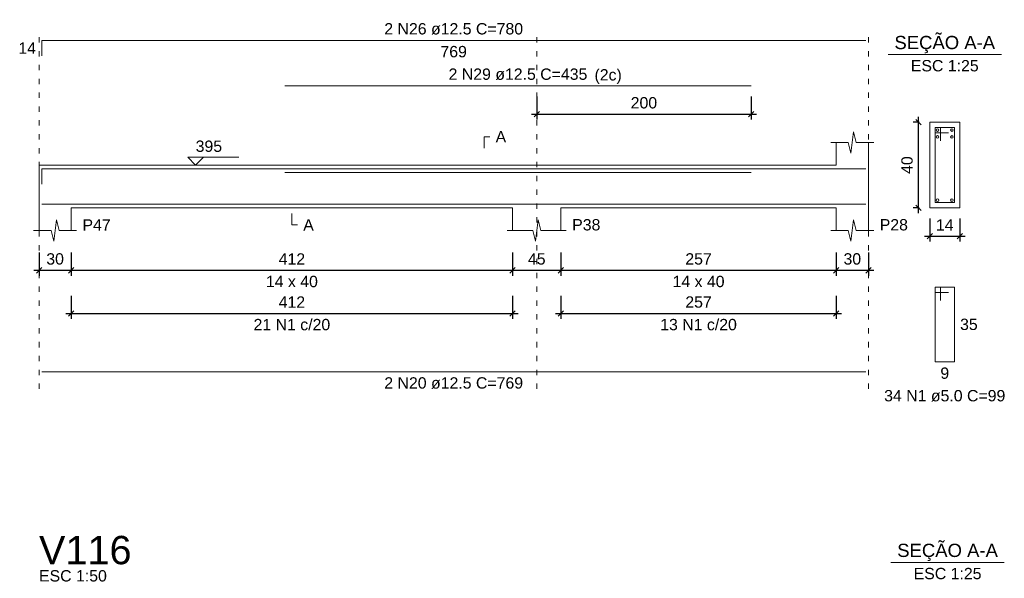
# Model space of a CAD drawing. Header units: millimetres. Extents: x 10906 to 25863, y 1966 to 4861.
# Tile 108 of 163: x 11561 to 11580, y 2965 to 2975. Entities that reach past the tile are written whole.
import ezdxf

# ---------------------------------------------------------------- set-up
doc = ezdxf.new("R2010")
doc.units = ezdxf.units.MM
doc.linetypes.add('DOT2', pattern=[3.175, 0, -3.175])
for name, color, linetype, lineweight in [('Descrição da armadura', 7, 'Continuous', 5), ('DT-Barras na forma', 40, 'Continuous', 5), ('DT-Barras no corte', 5, 'Continuous', 5), ('DT-Barras rebatidas', 40, 'Continuous', 5), ('DT-Cotas', 4, 'Continuous', 5), ('DT-Forma', 5, 'Continuous', 5), ('DT-Pontilhado', 7, 'DOT2', 5), ('DT-Textos', 7, 'Continuous', 5), ('DT-Título', 7, 'Continuous', 20), ('Textos armaduras', 7, 'Continuous', 5)]:
    doc.layers.add(name, color=color, linetype=linetype, lineweight=lineweight)
doc.styles.add('Arial', font='arial.ttf')
doc.styles.get("Standard").update_dxf_attribs({"font": 'arial.ttf'})
doc.dimstyles.new('UM_25.000000', dxfattribs={"dimtxt": 0.18, "dimasz": 0.1, "dimexe": 0.1, "dimexo": 0.2, "dimgap": 0, "dimtad": 1, "dimtih": 1, "dimtoh": 1, "dimdec": 1, "dimlfac": 25, "dimzin": 0, "dimdsep": 46, "dimtxsty": 'Standard', "dimcen": 0.09, "dimdle": 0.1, "dimclrd": 256, "dimclre": 256, "dimclrt": 7, "dimadec": 1, "dimazin": 2, "dimtfac": 1, "dimtdec": 1, "dimtofl": 0, "dimtmove": 0, "dimatfit": 3, "dimfxl": 1, "dimtolj": 1, "dimarcsym": 0})
doc.dimstyles.new('UM_50.000000', dxfattribs={"dimtxt": 0.18, "dimasz": 0.2, "dimexe": 0.2, "dimexo": 0.5, "dimgap": 0, "dimtad": 1, "dimtih": 1, "dimtoh": 1, "dimlfac": 50, "dimzin": 0, "dimdsep": 46, "dimtxsty": 'Standard', "dimcen": 0.09, "dimdle": 0.2, "dimclrd": 256, "dimclre": 256, "dimclrt": 7, "dimazin": 0, "dimtfac": 1, "dimtofl": 0, "dimtmove": 0, "dimatfit": 3, "dimfxl": 1, "dimtolj": 1, "dimtzin": 0, "dimarcsym": 0})

# ---------------------------------------------------------------- blocks, each defined once
blk = doc.blocks.new('_Oblique')
at = {"color": 0, "linetype": 'ByBlock', "lineweight": -2}
blk.add_line((-0.5, -0.5), (0.5, 0.5), dxfattribs=at)
blk = doc.blocks.new('*D743')
at = {"layer": 'Defpoints', "color": 0, "transparency": 16777216}
for p in [(11561.775, 2970.85), (11562.375, 2970.85), (11562.375, 2970.32)]:
    blk.add_point(p, dxfattribs=at)
at = {"layer": 'DT-Cotas', "lineweight": -2, "transparency": 16777216}
for p, q in [((11561.775, 2970.65), (11561.775, 2970.22)), ((11562.375, 2970.65), (11562.375, 2970.22)), ((11561.675, 2970.32), (11562.475, 2970.32))]:
    blk.add_line(p, q, dxfattribs=at)
at = {"layer": 'DT-Cotas', "lineweight": -2, "transparency": 16777216, "xscale": 0.1, "yscale": 0.1, "zscale": 0.1, "rotation": 180}
blk.add_blockref('_Oblique', (11561.775, 2970.32), dxfattribs=at)
at = {"layer": 'DT-Cotas', "lineweight": -2, "transparency": 16777216, "xscale": 0.1, "yscale": 0.1, "zscale": 0.1}
blk.add_blockref('_Oblique', (11562.375, 2970.32), dxfattribs=at)
at = {"layer": 'DT-Cotas', "color": 7, "transparency": 16777216, "insert": (11562.075, 2970.532), "char_height": 0.2118, "attachment_point": 5, "rotation": 0.0057, "style": 'Arial'}
blk.add_mtext('\\A1;30', dxfattribs=at)
blk = doc.blocks.new('*D744')
at = {"layer": 'Defpoints', "color": 0, "transparency": 16777216}
for p in [(11562.375, 2970.85), (11570.615, 2970.85), (11570.615, 2970.32)]:
    blk.add_point(p, dxfattribs=at)
at = {"layer": 'DT-Cotas', "lineweight": -2, "transparency": 16777216}
for p, q in [((11562.375, 2970.65), (11562.375, 2970.22)), ((11570.615, 2970.65), (11570.615, 2970.22)), ((11562.275, 2970.32), (11570.715, 2970.32))]:
    blk.add_line(p, q, dxfattribs=at)
at = {"layer": 'DT-Cotas', "lineweight": -2, "transparency": 16777216, "xscale": 0.1, "yscale": 0.1, "zscale": 0.1, "rotation": 180}
blk.add_blockref('_Oblique', (11562.375, 2970.32), dxfattribs=at)
at = {"layer": 'DT-Cotas', "lineweight": -2, "transparency": 16777216, "xscale": 0.1, "yscale": 0.1, "zscale": 0.1}
blk.add_blockref('_Oblique', (11570.615, 2970.32), dxfattribs=at)
at = {"layer": 'DT-Cotas', "color": 7, "transparency": 16777216, "insert": (11566.495, 2970.532), "char_height": 0.2118, "attachment_point": 5, "rotation": 0.0057, "style": 'Arial'}
blk.add_mtext('\\A1;412', dxfattribs=at)
blk = doc.blocks.new('*D745')
at = {"layer": 'Defpoints', "color": 0, "transparency": 16777216}
for p in [(11570.615, 2970.85), (11571.515, 2970.85), (11571.515, 2970.32)]:
    blk.add_point(p, dxfattribs=at)
at = {"layer": 'DT-Cotas', "lineweight": -2, "transparency": 16777216}
for p, q in [((11570.615, 2970.65), (11570.615, 2970.22)), ((11571.515, 2970.65), (11571.515, 2970.22)), ((11570.515, 2970.32), (11571.615, 2970.32))]:
    blk.add_line(p, q, dxfattribs=at)
at = {"layer": 'DT-Cotas', "lineweight": -2, "transparency": 16777216, "xscale": 0.1, "yscale": 0.1, "zscale": 0.1, "rotation": 180}
blk.add_blockref('_Oblique', (11570.615, 2970.32), dxfattribs=at)
at = {"layer": 'DT-Cotas', "lineweight": -2, "transparency": 16777216, "xscale": 0.1, "yscale": 0.1, "zscale": 0.1}
blk.add_blockref('_Oblique', (11571.515, 2970.32), dxfattribs=at)
at = {"layer": 'DT-Cotas', "color": 7, "transparency": 16777216, "insert": (11571.065, 2970.532), "char_height": 0.2118, "attachment_point": 5, "rotation": 0.0057, "style": 'Arial'}
blk.add_mtext('\\A1;45', dxfattribs=at)
blk = doc.blocks.new('*D746')
at = {"layer": 'Defpoints', "color": 0, "transparency": 16777216}
for p in [(11571.515, 2970.85), (11576.655, 2970.85), (11576.655, 2970.32)]:
    blk.add_point(p, dxfattribs=at)
at = {"layer": 'DT-Cotas', "lineweight": -2, "transparency": 16777216}
for p, q in [((11571.515, 2970.65), (11571.515, 2970.22)), ((11576.655, 2970.65), (11576.655, 2970.22)), ((11571.415, 2970.32), (11576.755, 2970.32))]:
    blk.add_line(p, q, dxfattribs=at)
at = {"layer": 'DT-Cotas', "lineweight": -2, "transparency": 16777216, "xscale": 0.1, "yscale": 0.1, "zscale": 0.1, "rotation": 180}
blk.add_blockref('_Oblique', (11571.515, 2970.32), dxfattribs=at)
at = {"layer": 'DT-Cotas', "lineweight": -2, "transparency": 16777216, "xscale": 0.1, "yscale": 0.1, "zscale": 0.1}
blk.add_blockref('_Oblique', (11576.655, 2970.32), dxfattribs=at)
at = {"layer": 'DT-Cotas', "color": 7, "transparency": 16777216, "insert": (11574.085, 2970.532), "char_height": 0.2118, "attachment_point": 5, "rotation": 0.0057, "style": 'Arial'}
blk.add_mtext('\\A1;257', dxfattribs=at)
blk = doc.blocks.new('*D747')
at = {"layer": 'Defpoints', "color": 0, "transparency": 16777216}
for p in [(11576.655, 2970.85), (11577.255, 2970.85), (11577.255, 2970.32)]:
    blk.add_point(p, dxfattribs=at)
at = {"layer": 'DT-Cotas', "lineweight": -2, "transparency": 16777216}
for p, q in [((11576.655, 2970.65), (11576.655, 2970.22)), ((11577.255, 2970.65), (11577.255, 2970.22)), ((11576.555, 2970.32), (11577.355, 2970.32))]:
    blk.add_line(p, q, dxfattribs=at)
at = {"layer": 'DT-Cotas', "lineweight": -2, "transparency": 16777216, "xscale": 0.1, "yscale": 0.1, "zscale": 0.1, "rotation": 180}
blk.add_blockref('_Oblique', (11576.655, 2970.32), dxfattribs=at)
at = {"layer": 'DT-Cotas', "lineweight": -2, "transparency": 16777216, "xscale": 0.1, "yscale": 0.1, "zscale": 0.1}
blk.add_blockref('_Oblique', (11577.255, 2970.32), dxfattribs=at)
at = {"layer": 'DT-Cotas', "color": 7, "transparency": 16777216, "insert": (11576.955, 2970.532), "char_height": 0.2118, "attachment_point": 5, "rotation": 0.0057, "style": 'Arial'}
blk.add_mtext('\\A1;30', dxfattribs=at)
blk = doc.blocks.new('*D748')
at = {"layer": 'Defpoints', "color": 0, "transparency": 16777216}
for p in [(11562.375, 2970.045), (11570.615, 2970.045), (11570.615, 2969.516)]:
    blk.add_point(p, dxfattribs=at)
at = {"layer": 'DT-Cotas', "lineweight": -2, "transparency": 16777216}
for p, q in [((11562.375, 2969.845), (11562.375, 2969.416)), ((11570.615, 2969.845), (11570.615, 2969.416)), ((11562.275, 2969.516), (11570.715, 2969.516))]:
    blk.add_line(p, q, dxfattribs=at)
at = {"layer": 'DT-Cotas', "lineweight": -2, "transparency": 16777216, "xscale": 0.1, "yscale": 0.1, "zscale": 0.1, "rotation": 180}
blk.add_blockref('_Oblique', (11562.375, 2969.516), dxfattribs=at)
at = {"layer": 'DT-Cotas', "lineweight": -2, "transparency": 16777216, "xscale": 0.1, "yscale": 0.1, "zscale": 0.1}
blk.add_blockref('_Oblique', (11570.615, 2969.516), dxfattribs=at)
at = {"layer": 'DT-Cotas', "color": 7, "transparency": 16777216, "insert": (11566.495, 2969.727), "char_height": 0.2118, "attachment_point": 5, "rotation": 0.0057, "style": 'Arial'}
blk.add_mtext('\\A1;412', dxfattribs=at)
blk = doc.blocks.new('*D749')
at = {"layer": 'Defpoints', "color": 0, "transparency": 16777216}
for p in [(11571.515, 2970.045), (11576.655, 2970.045), (11576.655, 2969.516)]:
    blk.add_point(p, dxfattribs=at)
at = {"layer": 'DT-Cotas', "lineweight": -2, "transparency": 16777216}
for p, q in [((11571.515, 2969.845), (11571.515, 2969.416)), ((11576.655, 2969.845), (11576.655, 2969.416)), ((11571.415, 2969.516), (11576.755, 2969.516))]:
    blk.add_line(p, q, dxfattribs=at)
at = {"layer": 'DT-Cotas', "lineweight": -2, "transparency": 16777216, "xscale": 0.1, "yscale": 0.1, "zscale": 0.1, "rotation": 180}
blk.add_blockref('_Oblique', (11571.515, 2969.516), dxfattribs=at)
at = {"layer": 'DT-Cotas', "lineweight": -2, "transparency": 16777216, "xscale": 0.1, "yscale": 0.1, "zscale": 0.1}
blk.add_blockref('_Oblique', (11576.655, 2969.516), dxfattribs=at)
at = {"layer": 'DT-Cotas', "color": 7, "transparency": 16777216, "insert": (11574.085, 2969.727), "char_height": 0.2118, "attachment_point": 5, "rotation": 0.0057, "style": 'Arial'}
blk.add_mtext('\\A1;257', dxfattribs=at)
blk = doc.blocks.new('*D726')
at = {"layer": 'Defpoints', "color": 0, "transparency": 16777216}
for p in [(11571.065, 2973.766), (11575.065, 2973.766), (11575.065, 2973.237)]:
    blk.add_point(p, dxfattribs=at)
at = {"layer": 'DT-Cotas', "lineweight": -2, "transparency": 16777216}
for p, q in [((11571.065, 2973.566), (11571.065, 2973.137)), ((11575.065, 2973.566), (11575.065, 2973.137)), ((11570.965, 2973.237), (11575.165, 2973.237))]:
    blk.add_line(p, q, dxfattribs=at)
at = {"layer": 'DT-Cotas', "lineweight": -2, "transparency": 16777216, "xscale": 0.1, "yscale": 0.1, "zscale": 0.1, "rotation": 180}
blk.add_blockref('_Oblique', (11571.065, 2973.237), dxfattribs=at)
at = {"layer": 'DT-Cotas', "lineweight": -2, "transparency": 16777216, "xscale": 0.1, "yscale": 0.1, "zscale": 0.1}
blk.add_blockref('_Oblique', (11575.065, 2973.237), dxfattribs=at)
at = {"layer": 'DT-Cotas', "color": 7, "transparency": 16777216, "insert": (11573.065, 2973.448), "char_height": 0.2118, "attachment_point": 5, "rotation": 0.0057, "style": 'Arial'}
blk.add_mtext('\\A1;200', dxfattribs=at)
blk = doc.blocks.new('*D727')
at = {"layer": 'Defpoints', "color": 0, "transparency": 16777216}
for p in [(11578.188, 2973.085), (11578.4, 2973.085), (11578.4, 2971.485)]:
    blk.add_point(p, dxfattribs=at)
at = {"layer": 'DT-Cotas', "lineweight": -2, "transparency": 16777216}
for p, q in [((11578.188, 2971.385), (11578.188, 2973.185)), ((11578.2, 2973.085), (11578.088, 2973.085)), ((11578.2, 2971.485), (11578.088, 2971.485))]:
    blk.add_line(p, q, dxfattribs=at)
at = {"layer": 'DT-Cotas', "lineweight": -2, "transparency": 16777216, "xscale": 0.1, "yscale": 0.1, "zscale": 0.1}
for p, rotation in [((11578.188, 2973.085), 90), ((11578.188, 2971.485), 270)]:
    blk.add_blockref('_Oblique', p, dxfattribs=dict(at, rotation=rotation))
at = {"layer": 'DT-Cotas', "color": 7, "transparency": 16777216, "insert": (11577.977, 2972.285), "char_height": 0.2118, "attachment_point": 5, "rotation": 90, "style": 'Arial'}
blk.add_mtext('\\A1;40', dxfattribs=at)
blk = doc.blocks.new('*D728')
at = {"layer": 'Defpoints', "color": 0, "transparency": 16777216}
for p in [(11578.4, 2971.485), (11578.96, 2971.485), (11578.96, 2970.956)]:
    blk.add_point(p, dxfattribs=at)
at = {"layer": 'DT-Cotas', "lineweight": -2, "transparency": 16777216}
for p, q in [((11578.4, 2971.285), (11578.4, 2970.856)), ((11578.96, 2971.285), (11578.96, 2970.856)), ((11578.3, 2970.956), (11579.06, 2970.956))]:
    blk.add_line(p, q, dxfattribs=at)
at = {"layer": 'DT-Cotas', "lineweight": -2, "transparency": 16777216, "xscale": 0.1, "yscale": 0.1, "zscale": 0.1, "rotation": 180}
blk.add_blockref('_Oblique', (11578.4, 2970.956), dxfattribs=at)
at = {"layer": 'DT-Cotas', "lineweight": -2, "transparency": 16777216, "xscale": 0.1, "yscale": 0.1, "zscale": 0.1}
blk.add_blockref('_Oblique', (11578.96, 2970.956), dxfattribs=at)
at = {"layer": 'DT-Cotas', "color": 7, "transparency": 16777216, "insert": (11578.68, 2971.168), "char_height": 0.2118, "attachment_point": 5, "rotation": 0.0057, "style": 'Arial'}
blk.add_mtext('\\A1;14', dxfattribs=at)

msp = doc.modelspace()

# ---------------------------------------------------------------- linework, layer by layer
at = {"layer": 'DT-Barras na forma'}
for p, q in [((11578.6002, 2972.98531), (11578.5002, 2972.98531)), ((11578.5002, 2972.98531), (11578.5002, 2971.58531)), ((11578.8602, 2972.98531), (11578.5002, 2972.98531)), ((11578.5002, 2972.98531), (11578.5002, 2972.88531)), ((11578.6002, 2972.73531), (11578.6002, 2972.98531)), ((11578.8602, 2971.58531), (11578.8602, 2972.98531)), ((11578.5002, 2972.88531), (11578.7502, 2972.88531)), ((11578.5002, 2971.58531), (11578.8602, 2971.58531))]:
    msp.add_line(p, q, dxfattribs=at)
for points in [[(11561.82457, 2971.9274), (11561.82457, 2972.21281), (11577.20457, 2972.21281)], [(11566.36457, 2972.14781), (11575.06457, 2972.14781)], [(11561.82457, 2971.55781), (11577.20457, 2971.55781)]]:
    msp.add_lwpolyline(points, dxfattribs=at)
at = {"layer": 'DT-Barras no corte'}
for centre in [(11578.5452, 2972.94031), (11578.8152, 2972.94031), (11578.5452, 2972.81031), (11578.8152, 2972.81031), (11578.5452, 2971.63031), (11578.8152, 2971.63031)]:
    msp.add_circle(centre, 0.025, dxfattribs=at)
at = {"layer": 'DT-Barras rebatidas'}
for p, q in [((11561.82457, 2974.3278), (11561.82457, 2974.61321)), ((11561.82457, 2974.61321), (11577.20457, 2974.61321)), ((11566.36457, 2973.76601), (11575.06457, 2973.76601)), ((11578.6002, 2970.00861), (11578.5002, 2970.00861)), ((11578.5002, 2970.00861), (11578.5002, 2968.60861)), ((11578.8602, 2970.00861), (11578.5002, 2970.00861)), ((11578.5002, 2970.00861), (11578.5002, 2969.90861)), ((11578.6002, 2969.75861), (11578.6002, 2970.00861)), ((11578.8602, 2968.60861), (11578.8602, 2970.00861)), ((11578.5002, 2969.90861), (11578.7502, 2969.90861)), ((11578.5002, 2968.60861), (11578.8602, 2968.60861)), ((11561.82457, 2968.42317), (11577.20457, 2968.42317))]:
    msp.add_line(p, q, dxfattribs=at)
at = {"layer": 'DT-Forma'}
for p, q in [((11578.9602, 2973.08531), (11578.4002, 2973.08531)), ((11578.4002, 2973.08531), (11578.4002, 2973.08531)), ((11578.4002, 2973.08531), (11578.4002, 2971.48531)), ((11578.9602, 2971.48531), (11578.9602, 2973.08531)), ((11578.9602, 2973.08531), (11578.9602, 2973.08531)), ((11576.92957, 2972.50891), (11576.97957, 2972.90891)), ((11576.97957, 2972.90891), (11577.02957, 2972.70891)), ((11576.55457, 2972.70891), (11576.87957, 2972.70891)), ((11576.65457, 2972.28531), (11576.65457, 2972.70891)), ((11576.87957, 2972.70891), (11576.92957, 2972.50891)), ((11577.02957, 2972.70891), (11577.35457, 2972.70891)), ((11577.25457, 2972.70891), (11577.25457, 2972.28531)), ((11561.77457, 2972.28531), (11562.37457, 2972.28531)), ((11562.37457, 2972.28531), (11570.61457, 2972.28531)), ((11570.61457, 2972.28531), (11571.51457, 2972.28531)), ((11571.51457, 2972.28531), (11576.65457, 2972.28531)), ((11561.77457, 2971.48531), (11561.77457, 2971.06171)), ((11562.37457, 2971.06171), (11562.37457, 2971.48531)), ((11562.37457, 2971.48531), (11570.61457, 2971.48531)), ((11570.61457, 2971.48531), (11570.61457, 2971.06171)), ((11571.51457, 2971.06171), (11571.51457, 2971.48531)), ((11571.51457, 2971.48531), (11576.65457, 2971.48531)), ((11576.65457, 2971.48531), (11576.65457, 2971.06171)), ((11577.25457, 2971.06171), (11577.25457, 2971.48531)), ((11578.4002, 2971.48531), (11578.9602, 2971.48531)), ((11578.4002, 2971.48531), (11578.4002, 2971.48531)), ((11578.9602, 2971.48531), (11578.9602, 2971.48531)), ((11562.04957, 2970.86171), (11562.09957, 2971.26171)), ((11562.09957, 2971.26171), (11562.14957, 2971.06171)), ((11571.03957, 2970.86171), (11571.08957, 2971.26171)), ((11571.08957, 2971.26171), (11571.13957, 2971.06171)), ((11576.92957, 2970.86171), (11576.97957, 2971.26171)), ((11576.97957, 2971.26171), (11577.02957, 2971.06171)), ((11561.67457, 2971.06171), (11561.99957, 2971.06171)), ((11561.99957, 2971.06171), (11562.04957, 2970.86171)), ((11562.14957, 2971.06171), (11562.47457, 2971.06171)), ((11570.51457, 2971.06171), (11570.98957, 2971.06171)), ((11570.98957, 2971.06171), (11571.03957, 2970.86171)), ((11571.13957, 2971.06171), (11571.61457, 2971.06171)), ((11576.55457, 2971.06171), (11576.87957, 2971.06171)), ((11576.87957, 2971.06171), (11576.92957, 2970.86171)), ((11577.02957, 2971.06171), (11577.35457, 2971.06171))]:
    msp.add_line(p, q, dxfattribs=at)
at = {"layer": 'DT-Forma', "linetype": 'Continuous'}
for p, q in [((11561.77457, 2971.48531), (11561.77457, 2972.28531)), ((11577.25457, 2972.28531), (11577.25457, 2971.48531))]:
    msp.add_line(p, q, dxfattribs=at)
at = {"layer": 'DT-Pontilhado', "ltscale": 0.05}
for p, q in [((11561.77457, 2968.10547), (11561.77457, 2974.82501)), ((11571.06457, 2968.10547), (11571.06457, 2974.82501)), ((11577.25457, 2968.10547), (11577.25457, 2974.82501))]:
    msp.add_line(p, q, dxfattribs=at)
at = {"layer": 'DT-Textos'}
for p, q in [((11577.6212, 2974.35021), (11579.7392, 2974.35021)), ((11577.67365, 2964.86653), (11579.79165, 2964.86653))]:
    msp.add_line(p, q, dxfattribs=at)
for points in [[(11570.08507, 2972.60301), (11570.08507, 2972.81481), (11570.19097, 2972.81481)], [(11564.84657, 2972.43357), (11564.69831, 2972.28531), (11564.55005, 2972.43357), (11565.50315, 2972.43357)], [(11566.49457, 2971.37941), (11566.49457, 2971.16761), (11566.60047, 2971.16761)]]:
    msp.add_lwpolyline(points, dxfattribs=at)

# ---------------------------------------------------------------- texts
at = {"layer": 'Descrição da armadura', "linetype": 'Continuous', "char_height": 0.2118, "attachment_point": 8, "line_spacing_factor": 0.798, "style": 'Arial'}
for s, insert, width in [('2 N26 ø12.5 C=780', (11569.51457, 2974.71911), 5.1946527), ('2 N29 ø12.5 C=435', (11570.71457, 2973.87191), 5.1946527), ('21 N1 c/20', (11566.49457, 2969.19787), 2.8693417), ('13 N1 c/20', (11574.08457, 2969.19787), 2.8693417), ('2 N20 ø12.5 C=769', (11569.51457, 2968.10547), 5.1946527)]:
    msp.add_mtext(s, dxfattribs=dict(at, insert=insert, width=width))
at = {"layer": 'Descrição da armadura', "color": 7, "linetype": 'Continuous', "insert": (11578.6802, 2967.86731), "char_height": 0.2118, "width": 4.5347476, "attachment_point": 8, "line_spacing_factor": 0.798, "style": 'Arial'}
msp.add_mtext('34 N1 ø5.0 C=99', dxfattribs=at)
at = {"layer": 'DT-Textos', "line_spacing_factor": 0.798, "style": 'Arial'}
for s, insert, char_height, width, attachment_point in [('SEÇÃO A-A', (11578.68022, 2974.37468), 0.2471, 3.0199561, 8), ('ESC 1:25', (11578.6802, 2974.03251), 0.2118, 2.3736156, 8), ('(2c)', (11572.14272, 2973.80168), 0.2118, 0.9550242, 7), ('A', (11570.29687, 2972.70891), 0.2118, 0.369879, 7), ('395', (11564.69831, 2972.52888), 0.2118, 0.9252389, 7), ('P47', (11562.58637, 2971.06171), 0.2118, 0.9867049, 7), ('A', (11566.70637, 2971.06171), 0.2118, 0.369879, 7), ('P38', (11571.72637, 2971.06171), 0.2118, 0.9867049, 7), ('P28', (11577.46637, 2971.06171), 0.2118, 0.9867049, 7), ('14 x 40', (11566.49457, 2970.00271), 0.2118, 1.8190679, 8), ('14 x 40', (11574.08457, 2970.00271), 0.2118, 1.8190679, 8), ('SEÇÃO A-A', (11578.73248, 2964.8905), 0.2471, 3.0199561, 8), ('ESC 1:50', (11561.77457, 2964.50593), 0.2118, 2.3736156, 7), ('ESC 1:25', (11578.73265, 2964.54883), 0.2118, 2.3736156, 8)]:
    msp.add_mtext(s, dxfattribs=dict(at, insert=insert, char_height=char_height, width=width, attachment_point=attachment_point))
at = {"layer": 'DT-Título', "insert": (11561.77457, 2964.82363), "char_height": 0.5295, "width": 3.8853537, "attachment_point": 7, "line_spacing_factor": 0.798, "style": 'Arial'}
msp.add_mtext('V116', dxfattribs=at)
at = {"layer": 'Textos armaduras', "linetype": 'Continuous', "char_height": 0.2118, "attachment_point": 7, "line_spacing_factor": 0.798, "style": 'Arial'}
for s, insert, width in [('14', (11561.38872, 2974.36461), 0.6599051), ('769', (11569.2671, 2974.29551), 0.9898577)]:
    msp.add_mtext(s, dxfattribs=dict(at, insert=insert, width=width))
at = {"layer": 'Textos armaduras', "color": 7, "linetype": 'Continuous', "char_height": 0.2118, "attachment_point": 7, "line_spacing_factor": 0.798, "style": 'Arial'}
for s, insert, width in [('35', (11578.9661, 2969.20271), 0.6599051), ('9', (11578.59771, 2968.29091), 0.3299526)]:
    msp.add_mtext(s, dxfattribs=dict(at, insert=insert, width=width))

# ---------------------------------------------------------------- dimensions: what is measured, and where the dimension line sits
at = {"layer": 'DT-Cotas'}
for base, p1, p2, dimstyle, override, picture, middle in [((11575.06457, 2973.23651), (11571.06457, 2973.76601), (11575.06457, 2973.76601), 'UM_50.000000', {"dimtxt": 0.2118, "dimasz": 0.1, "dimexe": 0.1, "dimexo": 0.2, "dimtad": 1, "dimtih": 0, "dimtoh": 0, "dimdec": 1, "dimlfac": 50, "dimzin": 8, "dimtxsty": 'Arial', "dimblk": 'Oblique', "dimblk1": 'Oblique', "dimblk2": 'Oblique', "dimsah": 1, "dimdle": 0.1, "dimse1": 0, "dimse2": 0, "dimclrt": 7, "dimadec": 1, "dimazin": 3, "dimtmove": 2, "dimldrblk": 'Oblique'}, '*D726', (11573.06457, 2973.44831)), ((11578.9602, 2970.95581), (11578.4002, 2971.48531), (11578.9602, 2971.48531), 'UM_25.000000', {"dimtxt": 0.2118, "dimasz": 0.1, "dimexe": 0.1, "dimexo": 0.2, "dimtad": 1, "dimtih": 0, "dimtoh": 0, "dimdec": 1, "dimlfac": 25, "dimzin": 8, "dimtxsty": 'Arial', "dimblk": 'Oblique', "dimblk1": 'Oblique', "dimblk2": 'Oblique', "dimsah": 1, "dimdle": 0.1, "dimse1": 0, "dimse2": 0, "dimclrt": 7, "dimadec": 1, "dimazin": 3, "dimtmove": 2, "dimldrblk": 'Oblique'}, '*D728', (11578.6802, 2971.16761)), ((11562.37457, 2970.32041), (11561.77457, 2970.84991), (11562.37457, 2970.84991), 'UM_50.000000', {"dimtxt": 0.2118, "dimasz": 0.1, "dimexe": 0.1, "dimexo": 0.2, "dimtad": 1, "dimtih": 0, "dimtoh": 0, "dimdec": 1, "dimlfac": 50, "dimzin": 8, "dimtxsty": 'Arial', "dimblk": 'Oblique', "dimblk1": 'Oblique', "dimblk2": 'Oblique', "dimsah": 1, "dimdle": 0.1, "dimse1": 0, "dimse2": 0, "dimclrt": 7, "dimadec": 1, "dimazin": 3, "dimtmove": 2, "dimldrblk": 'Oblique'}, '*D743', (11562.07457, 2970.53221)), ((11570.61457, 2970.32041), (11562.37457, 2970.84991), (11570.61457, 2970.84991), 'UM_50.000000', {"dimtxt": 0.2118, "dimasz": 0.1, "dimexe": 0.1, "dimexo": 0.2, "dimtad": 1, "dimtih": 0, "dimtoh": 0, "dimdec": 1, "dimlfac": 50, "dimzin": 8, "dimtxsty": 'Arial', "dimblk": 'Oblique', "dimblk1": 'Oblique', "dimblk2": 'Oblique', "dimsah": 1, "dimdle": 0.1, "dimse1": 0, "dimse2": 0, "dimclrt": 7, "dimadec": 1, "dimazin": 3, "dimtmove": 2, "dimldrblk": 'Oblique'}, '*D744', (11566.49457, 2970.53221)), ((11571.51457, 2970.32041), (11570.61457, 2970.84991), (11571.51457, 2970.84991), 'UM_50.000000', {"dimtxt": 0.2118, "dimasz": 0.1, "dimexe": 0.1, "dimexo": 0.2, "dimtad": 1, "dimtih": 0, "dimtoh": 0, "dimdec": 1, "dimlfac": 50, "dimzin": 8, "dimtxsty": 'Arial', "dimblk": 'Oblique', "dimblk1": 'Oblique', "dimblk2": 'Oblique', "dimsah": 1, "dimdle": 0.1, "dimse1": 0, "dimse2": 0, "dimclrt": 7, "dimadec": 1, "dimazin": 3, "dimtmove": 2, "dimldrblk": 'Oblique'}, '*D745', (11571.06457, 2970.53221)), ((11576.65457, 2970.32041), (11571.51457, 2970.84991), (11576.65457, 2970.84991), 'UM_50.000000', {"dimtxt": 0.2118, "dimasz": 0.1, "dimexe": 0.1, "dimexo": 0.2, "dimtad": 1, "dimtih": 0, "dimtoh": 0, "dimdec": 1, "dimlfac": 50, "dimzin": 8, "dimtxsty": 'Arial', "dimblk": 'Oblique', "dimblk1": 'Oblique', "dimblk2": 'Oblique', "dimsah": 1, "dimdle": 0.1, "dimse1": 0, "dimse2": 0, "dimclrt": 7, "dimadec": 1, "dimazin": 3, "dimtmove": 2, "dimldrblk": 'Oblique'}, '*D746', (11574.08457, 2970.53221)), ((11577.25457, 2970.32041), (11576.65457, 2970.84991), (11577.25457, 2970.84991), 'UM_50.000000', {"dimtxt": 0.2118, "dimasz": 0.1, "dimexe": 0.1, "dimexo": 0.2, "dimtad": 1, "dimtih": 0, "dimtoh": 0, "dimdec": 1, "dimlfac": 50, "dimzin": 8, "dimtxsty": 'Arial', "dimblk": 'Oblique', "dimblk1": 'Oblique', "dimblk2": 'Oblique', "dimsah": 1, "dimdle": 0.1, "dimse1": 0, "dimse2": 0, "dimclrt": 7, "dimadec": 1, "dimazin": 3, "dimtmove": 2, "dimldrblk": 'Oblique'}, '*D747', (11576.95457, 2970.53221)), ((11570.61457, 2969.51557), (11562.37457, 2970.04507), (11570.61457, 2970.04507), 'UM_50.000000', {"dimtxt": 0.2118, "dimasz": 0.1, "dimexe": 0.1, "dimexo": 0.2, "dimtad": 1, "dimtih": 0, "dimtoh": 0, "dimdec": 1, "dimlfac": 50, "dimzin": 8, "dimtxsty": 'Arial', "dimblk": 'Oblique', "dimblk1": 'Oblique', "dimblk2": 'Oblique', "dimsah": 1, "dimdle": 0.1, "dimse1": 0, "dimse2": 0, "dimclrt": 7, "dimadec": 1, "dimazin": 3, "dimtmove": 2, "dimldrblk": 'Oblique'}, '*D748', (11566.49457, 2969.72737)), ((11576.65457, 2969.51557), (11571.51457, 2970.04507), (11576.65457, 2970.04507), 'UM_50.000000', {"dimtxt": 0.2118, "dimasz": 0.1, "dimexe": 0.1, "dimexo": 0.2, "dimtad": 1, "dimtih": 0, "dimtoh": 0, "dimdec": 1, "dimlfac": 50, "dimzin": 8, "dimtxsty": 'Arial', "dimblk": 'Oblique', "dimblk1": 'Oblique', "dimblk2": 'Oblique', "dimsah": 1, "dimdle": 0.1, "dimse1": 0, "dimse2": 0, "dimclrt": 7, "dimadec": 1, "dimazin": 3, "dimtmove": 2, "dimldrblk": 'Oblique'}, '*D749', (11574.08457, 2969.72737))]:
    dim = msp.add_linear_dim(base=base, p1=p1, p2=p2, dimstyle=dimstyle, override=override, dxfattribs=at)
    dim.commit()
    dim.dimension.update_dxf_attribs({"geometry": picture, "text_midpoint": middle, "dimtype": 160, "text_rotation": 0.00573})
dim = msp.add_linear_dim(base=(11578.1884, 2973.08531), p1=(11578.4002, 2971.48531), p2=(11578.4002, 2973.08531), angle=90, dimstyle='UM_25.000000', override={"dimtxt": 0.2118, "dimasz": 0.1, "dimexe": 0.1, "dimexo": 0.2, "dimtad": 1, "dimtih": 0, "dimtoh": 0, "dimdec": 1, "dimlfac": 25, "dimzin": 8, "dimtxsty": 'Arial', "dimblk": 'Oblique', "dimblk1": 'Oblique', "dimblk2": 'Oblique', "dimsah": 1, "dimdle": 0.1, "dimse1": 0, "dimse2": 0, "dimclrt": 7, "dimadec": 1, "dimazin": 3, "dimtmove": 2, "dimldrblk": 'Oblique'}, dxfattribs=at)
dim.commit()
dim.dimension.update_dxf_attribs({"geometry": '*D727', "text_midpoint": (11577.9766, 2972.28531), "dimtype": 160, "text_rotation": 90})

doc.saveas('drawing.dxf')
